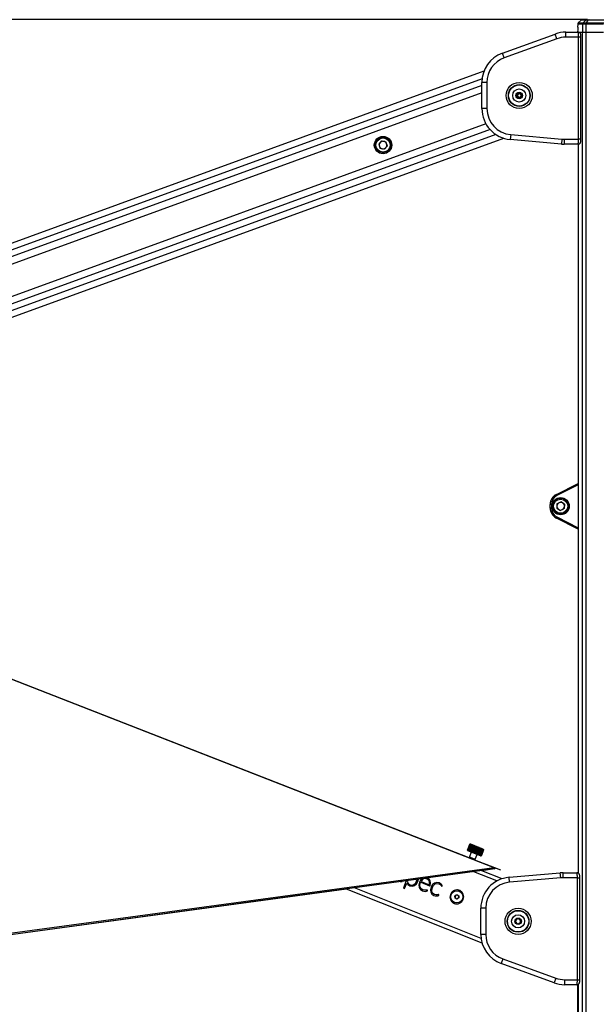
# Model space of a CAD drawing. Header units: millimetres. Extents: x 20 to 26560, y 16 to 18133.
# Tile 29 of 106: x 8071 to 8998, y 5953 to 7535. Entities that reach past the tile are written whole.
import ezdxf

# ---------------------------------------------------------------- set-up
doc = ezdxf.new("R2010")
doc.units = ezdxf.units.MM
doc.header["$LTSCALE"] = 2
doc.layers.add('COMPONENT_GEOMETRY', color=7, linetype='Continuous')
doc.styles.add('SLDTEXTSTYLE0', font='TXT', dxfattribs={"width": 0.75})
doc.dimstyles.new('SLDDIMSTYLE1', dxfattribs={"dimtxt": 150, "dimasz": 6.604, "dimexe": 0, "dimexo": 0.0625, "dimgap": 37.5, "dimtad": 0, "dimtih": 1, "dimtoh": 1, "dimdec": 0, "dimrnd": 1e-09, "dimzin": 12, "dimdsep": 46, "dimtxsty": 'SLDTEXTSTYLE0', "dimsah": 1, "dimcen": 0.09, "dimadec": 0, "dimazin": 3, "dimtfac": 1, "dimtdec": 0, "dimtofl": 0, "dimtmove": 0, "dimatfit": 3, "dimfxl": 1, "dimfrac": 2, "dimtolj": 1, "dimtzin": 12, "dimarcsym": 0})

# ---------------------------------------------------------------- blocks, each defined once
blk = doc.blocks.new('_D_3')
at = {"layer": 'COMPONENT_GEOMETRY', "color": 7}
for p, q in [((8984.1, 7535.5), (6795.6, 7535.5)), ((6802, 7535.5), (6802, 4861.5)), ((6501.9, 4831), (6456.1, 4831)), ((6456.1, 4831), (6456.1, 4592.9)), ((7102.1, 4831), (7147.8, 4831)), ((7147.8, 4831), (7147.8, 4592.9)), ((6456.1, 4592.9), (6501.9, 4592.9)), ((7147.8, 4592.9), (7102.1, 4592.9)), ((6802, 1694.5), (6802, 4368.4)), ((8900.9, 1694.5), (6795.6, 1694.5))]:
    blk.add_line(p, q, dxfattribs=at)
for points in [[(6802, 7535.5), (6800.9, 7528.8), (6803, 7528.8)], [(6802, 1694.5), (6803, 1701.1), (6800.9, 1701.1)]]:
    blk.add_solid(points, dxfattribs=at)
at = {"layer": 'COMPONENT_GEOMETRY', "color": 7, "char_height": 150, "attachment_point": 1, "style": 'SLDTEXTSTYLE0'}
for s, insert in [('9\'6.98"', (6501.9, 4786.2)), ('2921mm', (6392.8, 4561.8))]:
    blk.add_mtext(s, dxfattribs=dict(at, insert=insert))

msp = doc.modelspace()

# ---------------------------------------------------------------- linework, layer by layer
at = {"color": 7, "linetype": 'Continuous', "lineweight": 25}
for p, q in [((8973.45, 7534.61), (8969, 7530.32)), ((8975.53, 7535.45), (8983.23, 7535.45)), ((8976.82, 7530.32), (8981.18, 7534.61)), ((8985.12, 7534.61), (8981.18, 7534.61)), ((8981.98, 7530.32), (8985.12, 7534.61)), ((8983.23, 7535.45), (8986.59, 7535.45)), ((9013.37, 7534.61), (8985.12, 7534.61)), ((8986.59, 7535.45), (9014.84, 7535.45)), ((8968.04, 7519.52), (8967.97, 7515.45)), ((8968.08, 7528.21), (8968, 7523.45)), ((8968, 7523.45), (8968.03, 7523.45)), ((8975.93, 7528.21), (8975.71, 7515.45)), ((8981.33, 7528.21), (8975.93, 7528.21)), ((8976.82, 7530.32), (8981.98, 7530.32)), ((8981.33, 7528.21), (8981.17, 7515.45)), ((9009.58, 7528.21), (8981.33, 7528.21)), ((8981.98, 7530.32), (9010.23, 7530.32)), ((8846.98, 7481.57), (8931.79, 7512.44)), ((8934.53, 7504.92), (8849.71, 7474.05)), ((8934.53, 7504.92), (8931.79, 7512.44)), ((8948.89, 7507.45), (8948.89, 7515.45)), ((8948.89, 7515.45), (8968.71, 7515.45)), ((8969.34, 7507.45), (8948.89, 7507.45)), ((8968.71, 7515.45), (8975.71, 7515.45)), ((8968.91, 7515.45), (8975.71, 7515.45)), ((8969.34, 7343.45), (8969.34, 7507.45)), ((8973.34, 7343.45), (8973.34, 7507.45)), ((8975.71, 7515.45), (8981.17, 7515.45)), ((8981.17, 7515.45), (9009.42, 7515.45)), ((8849.71, 7474.05), (8846.98, 7481.57)), ((8817.43, 7452.59), (7121.36, 6835.16)), ((8814.08, 7392.64), (8814.08, 7434.58)), ((8822.08, 7434.58), (8814.08, 7434.58)), ((8822.08, 7434.58), (8822.08, 7392.64)), ((8870.08, 7415.92), (8874.08, 7418.23)), ((8870.08, 7411.3), (8870.08, 7415.92)), ((8874.08, 7408.99), (8870.08, 7411.3)), ((8871.08, 7415.34), (8874.08, 7417.08)), ((8871.08, 7411.88), (8871.08, 7415.34)), ((8874.08, 7410.15), (8871.08, 7411.88)), ((8874.08, 7418.23), (8878.08, 7415.92)), ((8874.08, 7417.08), (8877.08, 7415.34)), ((8877.08, 7411.88), (8874.08, 7410.15)), ((8878.08, 7411.3), (8874.08, 7408.99)), ((8877.08, 7415.34), (8877.08, 7411.88)), ((8878.08, 7415.92), (8878.08, 7411.3)), ((8822.08, 7392.64), (8814.08, 7392.64)), ((7368.56, 6805.96), (8849.12, 7344.93)), ((8860.42, 7350.8), (8859.72, 7342.83)), ((8860.42, 7350.8), (8942.6, 7343.61)), ((8942.6, 7343.61), (8941.9, 7335.64)), ((8946.26, 7343.45), (8969.34, 7343.45)), ((8946.26, 7343.45), (8946.26, 7335.45)), ((8652.73, 7340.52), (8648.2, 7335.13)), ((8648.2, 7335.13), (8650.61, 7328.52)), ((8657.54, 7327.3), (8650.61, 7328.52)), ((8652.73, 7340.52), (8659.66, 7339.3)), ((8662.06, 7332.69), (8657.54, 7327.3)), ((8662.06, 7332.69), (8659.66, 7339.3)), ((8941.9, 7335.64), (8859.72, 7342.83)), ((8968.71, 7335.45), (8946.26, 7335.45)), ((8968.9, 7335.45), (8968.71, 7335.45)), ((8968.9, 7335.48), (8968.9, 6163.86)), ((8933.75, 6772.44), (8968.9, 6790.17)), ((8934.79, 6757.34), (8941.09, 6760.48)), ((8946.96, 6756.59), (8941.09, 6760.48)), ((8833.64, 6172.22), (7349.43, 6751.98)), ((8925.81, 6756.37), (8923.86, 6756.37)), ((8923.86, 6750.53), (8923.86, 6756.37)), ((8925.81, 6750.53), (8923.86, 6750.53)), ((8925.81, 6756.37), (8925.81, 6750.53)), ((8934.79, 6757.34), (8934.36, 6750.31)), ((8934.36, 6750.31), (8940.23, 6746.43)), ((8946.53, 6749.57), (8940.23, 6746.43)), ((8946.96, 6756.59), (8946.53, 6749.57)), ((8968.9, 6716.73), (8933.75, 6734.46)), ((8794.61, 6210.08), (8790.91, 6200.79)), ((8790.92, 6200.79), (8794.63, 6210.08)), ((8794.88, 6209.98), (8791.17, 6200.69)), ((8791.26, 6200.65), (8794.96, 6209.94)), ((8795.56, 6209.71), (8791.85, 6200.42)), ((8792.01, 6200.36), (8795.71, 6209.64)), ((8796.63, 6209.28), (8792.93, 6199.99)), ((8793.14, 6199.9), (8796.85, 6209.19)), ((8798.06, 6208.71), (8794.35, 6199.42)), ((8794.61, 6210.08), (8794.98, 6210.24)), ((8794.63, 6210.08), (8794.61, 6210.08)), ((8794.62, 6199.31), (8798.33, 6208.6)), ((8794.96, 6209.94), (8794.88, 6209.98)), ((8795.91, 6210.64), (8794.98, 6210.24)), ((8795.71, 6209.64), (8795.56, 6209.71)), ((8795.91, 6210.64), (8816.35, 6202.49)), ((8799.78, 6208.02), (8796.07, 6198.74)), ((8796.39, 6198.61), (8800.09, 6207.9)), ((8796.85, 6209.19), (8796.63, 6209.28)), ((8801.73, 6207.25), (8798.02, 6197.96)), ((8798.06, 6208.71), (8798.12, 6208.86)), ((8798.33, 6208.6), (8798.06, 6208.71)), ((8798.37, 6197.82), (8802.07, 6207.11)), ((8800.09, 6207.9), (8799.78, 6208.02)), ((8803.83, 6206.41), (8800.13, 6197.12)), ((8800.49, 6196.97), (8804.2, 6206.26)), ((8802.07, 6207.11), (8801.73, 6207.25)), ((8806.01, 6205.54), (8802.31, 6196.25)), ((8802.67, 6196.1), (8806.38, 6205.39)), ((8804.2, 6206.26), (8803.83, 6206.41)), ((8808.18, 6204.67), (8804.47, 6195.39)), ((8804.83, 6195.24), (8808.54, 6204.53)), ((8806.38, 6205.39), (8806.01, 6205.54)), ((8810.25, 6203.85), (8806.55, 6194.56)), ((8806.89, 6194.42), (8810.59, 6203.71)), ((8808.54, 6204.53), (8808.18, 6204.67)), ((8810.59, 6203.71), (8810.25, 6203.85)), ((8790.91, 6200.79), (8790.92, 6200.79)), ((8791.06, 6200.44), (8791.47, 6199.5)), ((8791.17, 6200.69), (8791.26, 6200.65)), ((8805.03, 6194.09), (8791.47, 6199.5)), ((8791.85, 6200.42), (8792.01, 6200.36)), ((8792.93, 6199.99), (8793.14, 6199.9)), ((8794.08, 6189.84), (8793.46, 6188.3)), ((8797.04, 6197.27), (8794.08, 6189.84)), ((8794.35, 6199.42), (8794.62, 6199.31)), ((8796.07, 6198.74), (8796.39, 6198.61)), ((8798.02, 6197.96), (8798.37, 6197.82)), ((8800.13, 6197.12), (8800.49, 6196.97)), ((8802.31, 6196.25), (8802.67, 6196.1)), ((8803.36, 6186.14), (8806.33, 6193.57)), ((8804.47, 6195.39), (8804.83, 6195.24)), ((8811.9, 6191.35), (8805.03, 6194.09)), ((8806.55, 6194.56), (8806.89, 6194.42)), ((8812.16, 6203.09), (8808.45, 6193.8)), ((8808.45, 6193.8), (8808.75, 6193.68)), ((8808.75, 6193.68), (8812.46, 6202.97)), ((8813.82, 6202.43), (8810.11, 6193.14)), ((8810.11, 6193.14), (8810.36, 6193.04)), ((8810.36, 6193.04), (8814.07, 6202.33)), ((8815.16, 6201.89), (8811.46, 6192.6)), ((8811.46, 6192.6), (8811.65, 6192.52)), ((8811.65, 6192.52), (8815.36, 6201.81)), ((8811.9, 6191.35), (8812.84, 6191.75)), ((8812.46, 6202.97), (8812.16, 6203.09)), ((8816.15, 6201.5), (8812.45, 6192.21)), ((8812.45, 6192.21), (8812.57, 6192.16)), ((8812.57, 6192.16), (8816.28, 6201.45)), ((8816.74, 6201.26), (8813.03, 6191.97)), ((8813.03, 6191.97), (8813.09, 6191.95)), ((8813.09, 6191.95), (8816.79, 6201.24)), ((8816.9, 6201.2), (8813.2, 6191.91)), ((8814.07, 6202.33), (8813.82, 6202.43)), ((8815.36, 6201.81), (8815.16, 6201.89)), ((8816.28, 6201.45), (8816.15, 6201.5)), ((8816.75, 6201.56), (8816.35, 6202.49)), ((8816.79, 6201.24), (8816.74, 6201.26)), ((8833.64, 6172.22), (8047.56, 6065.39)), ((8802.78, 6184.66), (8803.36, 6186.14)), ((8834.97, 6172.09), (8802.78, 6184.66)), ((8834.39, 6172.23), (8833.64, 6172.22)), ((8835.49, 6171.8), (8834.39, 6172.23)), ((8844.43, 6168.39), (8834.97, 6172.09)), ((8834.97, 6172.09), (8835.49, 6171.8)), ((8834.33, 6170.46), (8813.9, 6167.68)), ((8846.5, 6154.69), (8813.9, 6167.68)), ((8833.87, 6171.02), (8835.05, 6170.56)), ((8835.05, 6170.56), (8834.33, 6170.46)), ((8835.49, 6171.8), (8835.05, 6170.56)), ((8857.92, 6157.05), (8940.1, 6164.24)), ((8858.62, 6149.08), (8857.92, 6157.05)), ((8940.8, 6156.27), (8858.62, 6149.08)), ((8940.8, 6156.27), (8940.1, 6164.24)), ((8944.46, 6156.43), (8944.46, 6164.43)), ((8944.46, 6164.43), (8966.91, 6164.43)), ((8967.54, 6156.43), (8944.46, 6156.43)), ((8966.91, 6164.43), (8968.26, 6164.43)), ((8967.54, 5992.43), (8967.54, 6156.43)), ((8971.54, 5992.43), (8971.54, 6156.43)), ((8683.14, 6149.94), (8685.82, 6150.36)), ((8692.31, 6151.15), (8687.8, 6139.84)), ((8689.69, 6139.08), (8692.75, 6146.75)), ((8692.75, 6146.75), (8693.46, 6147.27)), ((8693.46, 6147.27), (8694.23, 6146.87)), ((8694.64, 6151.47), (8694.18, 6150.33)), ((8694.18, 6150.33), (8694.8, 6148.42)), ((8694.23, 6146.87), (8695.19, 6145.5)), ((8694.8, 6148.42), (8695.74, 6146.94)), ((8695.19, 6145.5), (8698.35, 6143.39)), ((8695.74, 6146.94), (8697, 6145.83)), ((8697, 6145.83), (8698.59, 6145.02)), ((8698.35, 6143.39), (8702.34, 6142.72)), ((8698.59, 6145.02), (8701.88, 6144.44)), ((8701.88, 6144.44), (8704.78, 6145.35)), ((8702.34, 6142.72), (8705.89, 6143.81)), ((8704.78, 6145.35), (8707.21, 6147.59)), ((8705.89, 6143.81), (8708.84, 6146.39)), ((8707.21, 6147.59), (8709.07, 6150.96)), ((8708.84, 6146.39), (8711, 6150.19)), ((8709.07, 6150.96), (8709.79, 6153.53)), ((8711, 6150.19), (8711.99, 6153.83)), ((8713.68, 6149.44), (8712.55, 6144.73)), ((8712.55, 6144.73), (8713.07, 6140.71)), ((8713.07, 6140.71), (8715.1, 6137.53)), ((8715.84, 6153.1), (8713.68, 6149.44)), ((8714.5, 6144.6), (8715.54, 6148.7)), ((8714.84, 6141.2), (8714.5, 6144.6)), ((8716.45, 6138.58), (8714.84, 6141.2)), ((8715.54, 6148.7), (8715.69, 6149.08)), ((8715.69, 6149.08), (8730, 6143.37)), ((8717.71, 6154.61), (8715.84, 6153.1)), ((8718.09, 6152.75), (8716.27, 6150.24)), ((8716.27, 6150.24), (8729.3, 6145.05)), ((8720.36, 6154.32), (8718.09, 6152.75)), ((8722.99, 6154.85), (8720.36, 6154.32)), ((8725.9, 6154.24), (8722.99, 6154.85)), ((8728.18, 6152.79), (8725.9, 6154.24)), ((8729.3, 6153.85), (8726.44, 6155.65)), ((8729.57, 6150.69), (8728.18, 6152.79)), ((8731.1, 6151.19), (8729.3, 6153.85)), ((8729.3, 6145.05), (8729.98, 6148.06)), ((8729.98, 6148.06), (8729.57, 6150.69)), ((8730, 6143.37), (8730.46, 6143.37)), ((8730.46, 6143.37), (8730.81, 6143.92)), ((8730.81, 6143.92), (8731.68, 6147.84)), ((8731.68, 6147.84), (8731.1, 6151.19)), ((8732.56, 6141.46), (8731.48, 6136.94)), ((8734.79, 6145.33), (8732.56, 6141.46)), ((8733.51, 6136.82), (8734.5, 6140.69)), ((8734.5, 6140.69), (8736.4, 6144.1)), ((8737.81, 6147.84), (8734.79, 6145.33)), ((8736.4, 6144.1), (8738.86, 6146.28)), ((8741.43, 6148.81), (8737.81, 6147.84)), ((8738.86, 6146.28), (8741.77, 6147.12)), ((8745.51, 6148.04), (8741.43, 6148.81)), ((8741.77, 6147.12), (8745.02, 6146.52)), ((8745.02, 6146.52), (8747, 6145.42)), ((8748.67, 6146.08), (8745.51, 6148.04)), ((8747, 6145.42), (8748.2, 6144.27)), ((8748.2, 6144.27), (8748.88, 6143.32)), ((8750.6, 6143.38), (8748.67, 6146.08)), ((8748.88, 6143.32), (8749.31, 6142.84)), ((8749.31, 6142.84), (8749.58, 6142.81)), ((8749.58, 6142.81), (8749.84, 6142.91)), ((8749.84, 6142.91), (8750.6, 6143.38)), ((8596.43, 6138.13), (8048.9, 6063.71)), ((8814.29, 6051.26), (8596.43, 6138.13)), ((8687.8, 6139.84), (8689.69, 6139.08)), ((8715.1, 6137.53), (8718.49, 6135.36)), ((8719.23, 6136.81), (8716.45, 6138.58)), ((8718.49, 6135.36), (8720.78, 6134.7)), ((8721.93, 6136.11), (8719.23, 6136.81)), ((8720.78, 6134.7), (8723.07, 6134.47)), ((8724.05, 6136.11), (8721.93, 6136.11)), ((8723.07, 6134.47), (8725.16, 6134.65)), ((8725.52, 6136.38), (8724.05, 6136.11)), ((8725.16, 6134.65), (8726.86, 6135.26)), ((8726.28, 6136.45), (8725.52, 6136.38)), ((8726.6, 6136.09), (8726.28, 6136.45)), ((8726.86, 6135.26), (8726.6, 6136.09)), ((8731.48, 6136.94), (8731.95, 6133.08)), ((8731.95, 6133.08), (8733.83, 6130.04)), ((8733.81, 6133.57), (8733.51, 6136.82)), ((8735.3, 6131.04), (8733.81, 6133.57)), ((8733.83, 6130.04), (8736.99, 6127.99)), ((8737.88, 6129.35), (8735.3, 6131.04)), ((8736.99, 6127.99), (8739.2, 6127.35)), ((8740.39, 6128.74), (8737.88, 6129.35)), ((8739.2, 6127.35), (8741.32, 6127.18)), ((8742.27, 6128.84), (8740.39, 6128.74)), ((8741.32, 6127.18), (8743.23, 6127.44)), ((8743.54, 6129.18), (8742.27, 6128.84)), ((8743.23, 6127.44), (8744.82, 6128.09)), ((8744.26, 6129.28), (8743.54, 6129.18)), ((8744.58, 6128.92), (8744.26, 6129.28)), ((8744.82, 6128.09), (8744.58, 6128.92)), ((8770.74, 6127.13), (8773.66, 6128.99)), ((8770.9, 6123.67), (8770.74, 6127.13)), ((8773.66, 6128.99), (8776.74, 6127.4)), ((8776.74, 6127.4), (8776.89, 6123.94)), ((8773.97, 6122.07), (8770.9, 6123.67)), ((8776.89, 6123.94), (8773.97, 6122.07)), ((8820.28, 6107.24), (8812.28, 6107.24)), ((8812.28, 6065.3), (8812.28, 6107.24)), ((8820.28, 6107.24), (8820.28, 6065.3)), ((8867.95, 6084.66), (8868.71, 6089.21)), ((8871.52, 6081.72), (8867.95, 6084.66)), ((8867.96, 6084.65), (8868.33, 6086.92)), ((8868.71, 6089.21), (8873.04, 6090.83)), ((8868.71, 6089.2), (8870.87, 6090.02)), ((8871.53, 6081.72), (8869.74, 6083.18)), ((8875.84, 6083.34), (8871.52, 6081.72)), ((8873.03, 6090.82), (8874.81, 6089.37)), ((8873.04, 6090.83), (8876.6, 6087.89)), ((8875.84, 6083.35), (8873.69, 6082.53)), ((8876.6, 6087.89), (8875.84, 6083.34)), ((8876.59, 6087.9), (8876.22, 6085.62)), ((8820.28, 6065.3), (8812.28, 6065.3)), ((8847.91, 6025.84), (8845.18, 6018.32)), ((8929.99, 5987.45), (8845.18, 6018.32)), ((8847.91, 6025.84), (8932.73, 5994.97)), ((8932.73, 5994.97), (8929.99, 5987.45)), ((8947.09, 5992.43), (8967.54, 5992.43)), ((8947.09, 5992.43), (8947.09, 5984.43)), ((8966.91, 5984.43), (8947.09, 5984.43)), ((8966.91, 5984.43), (8968.26, 5984.43)), ((8968.26, 5372.27), (8968.26, 5984.43)), ((8968.9, 5984.99), (8968.9, 1767.45))]:
    msp.add_line(p, q, dxfattribs=at)
at = {"color": 8, "linetype": 'Continuous', "lineweight": 25}
for p, q in [((8981.18, 7534.61), (8973.45, 7534.61)), ((8975.93, 7528.21), (8968.08, 7528.21)), ((8969, 7530.32), (8976.82, 7530.32)), ((8973.34, 7507.45), (8969.34, 7507.45)), ((8975.71, 1767.45), (8975.71, 7515.45)), ((8981.17, 7515.45), (8981.17, 1767.45)), ((8814.44, 7440.61), (7135.08, 6829.27)), ((8814.08, 7429.63), (7429.56, 6925.62)), ((8814.08, 7417.75), (7451.5, 6921.73)), ((8820.5, 7368.13), (7451.16, 6869.65)), ((8827.33, 7358.74), (7247.91, 6783.78)), ((8836.22, 7351.12), (7353.75, 6811.46)), ((8973.34, 7343.45), (8969.34, 7343.45)), ((8968.91, 7335.48), (8968.91, 6163.85)), ((8968.9, 6787.96), (8934.6, 6770.66)), ((8934.6, 6736.25), (8968.9, 6718.95)), ((8794.08, 6189.84), (8800.24, 6187.38)), ((8800.24, 6187.38), (8803.36, 6186.14)), ((8838.31, 6151.13), (8801.14, 6165.95)), ((8967.54, 6156.43), (8971.54, 6156.43)), ((8812.71, 6058.71), (8609.2, 6139.86)), ((8967.54, 5992.43), (8971.54, 5992.43)), ((8968.91, 5984.99), (8968.91, 1767.45))]:
    msp.add_line(p, q, dxfattribs=at)
at = {"color": 7, "linetype": 'Continuous', "lineweight": 25, "flags": 128}
for points in [[(8793.46, 6188.3), (8104.22, 6457.53), (7349.43, 6752.37)], [(8833.87, 6171.02), (8834.07, 6171.49), (8834.39, 6172.23)], [(8834.33, 6170.46), (8439.75, 6116.83), (8048.9, 6063.71)], [(8834.33, 6170.46), (8834.1, 6170.74), (8833.87, 6171.02)]]:
    msp.add_lwpolyline(points, dxfattribs=at)
at = {"color": 7, "linetype": 'Continuous', "lineweight": 25}
for centre, radius in [((8874.08, 7413.61), 21), ((8874.08, 7413.61), 17.5), ((8874.08, 7413.61), 17.1), ((8874.08, 7413.61), 10.5), ((8874.08, 7413.61), 5.25), ((8655.13, 7333.91), 14), ((8655.13, 7333.91), 13), ((8655.13, 7333.91), 11.4), ((8940.66, 6753.45), 13.8), ((8940.66, 6753.45), 13), ((8940.66, 6753.45), 11.4), ((8773.82, 6125.53), 9.75), ((8872.28, 6086.27), 21), ((8872.28, 6086.27), 17.5), ((8872.28, 6086.27), 17.1), ((8872.28, 6086.27), 10.5), ((8872.28, 6086.27), 5.25)]:
    msp.add_circle(centre, radius, dxfattribs=at)
for centre, radius, start, end in [((8975.53, 7532.45), 3, 90, 134), ((8983.23, 7532.54), 2.91, 90.09493, 134.69918), ((8986.68, 7533.59), 1.86, 92.6482, 146.83731), ((8971.08, 7528.16), 3, 134, 179), ((8978.95, 7528.16), 3.03, 134.70505, 179.11948), ((8985, 7528.23), 3.67, 145.46671, 180.35228), ((8948.89, 7465.45), 50, 90, 110), ((8948.89, 7465.45), 42, 90, 110), ((8864.08, 7434.58), 50, 110, 180), ((8864.08, 7434.58), 42, 110, 180), ((8874.08, 7413.61), 3, 120, 180), ((8874.08, 7413.61), 3, 180, 240), ((8874.08, 7413.61), 3, 60, 120), ((8874.08, 7413.61), 3, 240, 300), ((8874.08, 7413.61), 3, 0, 60), ((8874.08, 7413.61), 3, 300, 0), ((8864.08, 7392.64), 50, 180, 265), ((8864.08, 7392.64), 42, 180, 265), ((8946.26, 7385.45), 42, 265, 270), ((8655.13, 7333.91), 6.1, 140.00304, 200.00304), ((8655.13, 7333.91), 6.1, 200.00304, 260.00304), ((8655.13, 7333.91), 6.09, 80.00304, 140.00304), ((8655.13, 7333.91), 6.1, 260.00304, 320.00304), ((8655.13, 7333.91), 6.09, 20.00304, 80.00304), ((8655.13, 7333.91), 6.1, 320.00304, 20.00304), ((8946.26, 7385.45), 50, 265, 270), ((8941.86, 6756.37), 18, 116.76925, 180), ((8941.81, 6756.37), 16, 116.76925, 180), ((8953.21, 6780.59), 21.09, 202.7286, 208.10027), ((8940.66, 6753.45), 6.1, 116.50176, 176.50176), ((8940.66, 6753.45), 6.1, 56.50176, 116.50176), ((8940.66, 6753.45), 6.1, 356.50176, 56.50176), ((8941.86, 6750.53), 18, 180, 243.23075), ((8941.81, 6750.53), 16, 180, 243.23075), ((8940.66, 6753.45), 6.1, 176.50176, 236.50176), ((8940.66, 6753.45), 6.1, 236.50176, 296.50176), ((8940.66, 6753.45), 6.09, 296.50176, 356.50176), ((8953.21, 6726.31), 21.09, 151.89973, 157.2714), ((8862.28, 6107.24), 50, 95, 180), ((8944.46, 6114.43), 50, 90, 95), ((8944.46, 6114.43), 42, 90, 95), ((8862.28, 6107.24), 42, 95, 180), ((8773.82, 6125.53), 3, 122.57061, 182.57061), ((8773.82, 6125.53), 3, 182.57061, 242.57061), ((8773.82, 6125.53), 3, 62.57061, 122.57061), ((8773.82, 6125.53), 3, 2.57061, 62.57061), ((8773.82, 6125.53), 3, 302.57061, 2.57061), ((8773.82, 6125.53), 3, 242.57061, 302.57061), ((8872.28, 6086.27), 4, 170.50935, 230.50935), ((8872.28, 6086.27), 4, 110.50935, 170.50935), ((8872.28, 6086.27), 4, 230.50935, 290.50935), ((8872.28, 6086.27), 4, 50.50935, 110.50935), ((8872.28, 6086.27), 4, 290.50935, 350.50935), ((8872.28, 6086.27), 4, 350.50935, 50.50935), ((8862.28, 6065.3), 50, 180, 250), ((8862.28, 6065.3), 42, 180, 250), ((8947.09, 6034.43), 50, 250, 270), ((8947.09, 6034.43), 42, 250, 270)]:
    msp.add_arc(centre, radius, start, end, dxfattribs=at)
for points, knots in [([(8968.03, 7523.45), (8968.04, 7523.41), (8968.05, 7523.32), (8968.06, 7522.63), (8968.06, 7521.61), (8968.05, 7520.51), (8968.04, 7519.79), (8968.04, 7519.52)], [0, 0, 0, 0, 0.217103, 0.4342071, 0.6512847, 0.8683252, 1, 1, 1, 1]), ([(8969.34, 7507.45), (8969.34, 7508.34), (8969.32, 7510.12), (8969.21, 7512.5), (8969.05, 7514.31), (8968.87, 7515.3), (8968.76, 7515.41), (8968.71, 7515.45)], [0, 0, 0, 0, 0.2122436, 0.4240221, 0.6364538, 0.8509534, 1, 1, 1, 1]), ([(8973.34, 7507.45), (8973.34, 7507.47), (8973.35, 7508.1), (8973.3, 7509.37), (8973.1, 7511.13), (8972.8, 7512.47), (8972.08, 7513.81), (8971.12, 7514.75), (8969.95, 7515.37), (8969.09, 7515.39), (8968.71, 7515.4)], [0, 0, 0, 0, 0.0050463, 0.1662554, 0.3338716, 0.5366517, 0.6556729, 0.7720219, 0.8990224, 1, 1, 1, 1]), ([(8968.71, 7335.45), (8968.78, 7335.54), (8968.92, 7335.72), (8969.11, 7337.13), (8969.26, 7339.2), (8969.33, 7341.44), (8969.34, 7342.89), (8969.34, 7343.45)], [0, 0, 0, 0, 0.2171018, 0.4345767, 0.6516265, 0.8667474, 1, 1, 1, 1]), ([(8968.79, 7335.49), (8968.86, 7335.48), (8969.43, 7335.4), (8970.38, 7335.75), (8971.42, 7336.4), (8972.13, 7337.2), (8972.61, 7338.07), (8972.93, 7339.01), (8973.15, 7340.16), (8973.31, 7341.69), (8973.33, 7342.88), (8973.34, 7343.45)], [0, 0, 0, 0, 0.020938, 0.1520927, 0.2585486, 0.3539794, 0.4457733, 0.548323, 0.6854561, 0.8484265, 1, 1, 1, 1]), ([(8794.88, 6209.98), (8795, 6210.05), (8795.2, 6210.16), (8795.36, 6210.28), (8795.41, 6210.33), (8795.35, 6210.34), (8795.19, 6210.3), (8794.94, 6210.21), (8794.73, 6210.12), (8794.63, 6210.08)], [0, 0, 0, 0, 0.20403198, 0.34543812, 0.46343791, 0.58178308, 0.69377629, 0.85619184, 1, 1, 1, 1]), ([(8795.56, 6209.71), (8795.66, 6209.78), (8795.82, 6209.91), (8795.92, 6210.05), (8795.91, 6210.13), (8795.8, 6210.16), (8795.59, 6210.14), (8795.3, 6210.06), (8795.07, 6209.98), (8794.96, 6209.94)], [0, 0, 0, 0, 0.204032, 0.3454381, 0.4634379, 0.5817831, 0.6937763, 0.8561918, 1, 1, 1, 1]), ([(8796.63, 6209.28), (8796.71, 6209.36), (8796.84, 6209.51), (8796.87, 6209.68), (8796.8, 6209.78), (8796.64, 6209.82), (8796.39, 6209.82), (8796.07, 6209.76), (8795.83, 6209.68), (8795.71, 6209.64)], [0, 0, 0, 0, 0.204032, 0.3454381, 0.4634379, 0.5817831, 0.6937763, 0.8561918, 1, 1, 1, 1]), ([(8798.17, 6208.99), (8798.17, 6209.05), (8798.17, 6209.16), (8798.04, 6209.28), (8797.84, 6209.35), (8797.55, 6209.35), (8797.21, 6209.3), (8796.96, 6209.23), (8796.85, 6209.19)], [0, 0, 0, 0, 0.177653, 0.3258999, 0.4745808, 0.6152814, 0.8193292, 1, 1, 1, 1]), ([(8799.78, 6208.02), (8799.8, 6208.13), (8799.85, 6208.31), (8799.76, 6208.52), (8799.59, 6208.67), (8799.35, 6208.74), (8799.04, 6208.76), (8798.68, 6208.71), (8798.44, 6208.64), (8798.33, 6208.6)], [0, 0, 0, 0, 0.204032, 0.3454381, 0.4634379, 0.5817831, 0.6937763, 0.8561918, 1, 1, 1, 1]), ([(8801.73, 6207.25), (8801.73, 6207.36), (8801.73, 6207.55), (8801.59, 6207.8), (8801.38, 6207.95), (8801.12, 6208.04), (8800.79, 6208.06), (8800.43, 6208.02), (8800.2, 6207.94), (8800.09, 6207.9)], [0, 0, 0, 0, 0.204032, 0.3454381, 0.4634379, 0.5817831, 0.6937763, 0.8561918, 1, 1, 1, 1]), ([(8803.83, 6206.41), (8803.81, 6206.53), (8803.77, 6206.74), (8803.58, 6207), (8803.34, 6207.17), (8803.07, 6207.26), (8802.73, 6207.29), (8802.39, 6207.24), (8802.17, 6207.15), (8802.07, 6207.11)], [0, 0, 0, 0, 0.204032, 0.3454381, 0.4634379, 0.5817831, 0.6937763, 0.8561918, 1, 1, 1, 1]), ([(8806.01, 6205.54), (8805.97, 6205.67), (8805.9, 6205.89), (8805.67, 6206.17), (8805.41, 6206.34), (8805.13, 6206.44), (8804.8, 6206.46), (8804.48, 6206.4), (8804.29, 6206.31), (8804.2, 6206.26)], [0, 0, 0, 0, 0.204032, 0.3454381, 0.4634379, 0.5817831, 0.6937763, 0.8561918, 1, 1, 1, 1]), ([(8808.18, 6204.67), (8808.12, 6204.81), (8808.02, 6205.05), (8807.76, 6205.33), (8807.5, 6205.51), (8807.22, 6205.61), (8806.91, 6205.62), (8806.62, 6205.55), (8806.46, 6205.44), (8806.38, 6205.39)], [0, 0, 0, 0, 0.204032, 0.3454381, 0.4634379, 0.5817831, 0.6937763, 0.8561918, 1, 1, 1, 1]), ([(8810.25, 6203.85), (8810.18, 6203.99), (8810.06, 6204.23), (8809.79, 6204.52), (8809.53, 6204.7), (8809.26, 6204.79), (8808.98, 6204.8), (8808.73, 6204.71), (8808.6, 6204.59), (8808.54, 6204.53)], [0, 0, 0, 0, 0.20403198, 0.34543812, 0.46343791, 0.58178308, 0.69377629, 0.85619184, 1, 1, 1, 1]), ([(8812.16, 6203.09), (8812.08, 6203.23), (8811.94, 6203.48), (8811.67, 6203.78), (8811.42, 6203.95), (8811.18, 6204.03), (8810.94, 6204.02), (8810.73, 6203.91), (8810.64, 6203.78), (8810.59, 6203.71)], [0, 0, 0, 0, 0.204032, 0.3454381, 0.4634379, 0.5817831, 0.6937763, 0.8561918, 1, 1, 1, 1]), ([(8791.06, 6200.44), (8791.05, 6200.46), (8791.01, 6200.56), (8790.95, 6200.69), (8790.91, 6200.79)], [0, 0, 0, 0, 0.23451287, 1, 1, 1, 1]), ([(8790.92, 6200.79), (8790.99, 6200.65), (8791.1, 6200.41), (8791.22, 6200.18), (8791.29, 6200.08), (8791.32, 6200.08), (8791.31, 6200.19), (8791.26, 6200.4), (8791.2, 6200.6), (8791.17, 6200.69)], [0, 0, 0, 0, 0.204032, 0.3454381, 0.4634379, 0.5817831, 0.6937763, 0.8561918, 1, 1, 1, 1]), ([(8791.26, 6200.65), (8791.34, 6200.51), (8791.46, 6200.26), (8791.64, 6200.01), (8791.76, 6199.89), (8791.84, 6199.87), (8791.89, 6199.96), (8791.9, 6200.14), (8791.87, 6200.33), (8791.85, 6200.42)], [0, 0, 0, 0, 0.204032, 0.3454381, 0.4634379, 0.5817831, 0.6937763, 0.8561918, 1, 1, 1, 1]), ([(8792.01, 6200.36), (8792.09, 6200.21), (8792.24, 6199.96), (8792.45, 6199.69), (8792.62, 6199.55), (8792.75, 6199.51), (8792.86, 6199.57), (8792.93, 6199.74), (8792.93, 6199.91), (8792.93, 6199.99)], [0, 0, 0, 0, 0.20403198, 0.34543812, 0.46343791, 0.58178308, 0.69377629, 0.85619184, 1, 1, 1, 1]), ([(8793.14, 6199.9), (8793.23, 6199.75), (8793.38, 6199.5), (8793.62, 6199.22), (8793.83, 6199.06), (8794.01, 6199.01), (8794.18, 6199.05), (8794.3, 6199.19), (8794.33, 6199.35), (8794.35, 6199.42)], [0, 0, 0, 0, 0.204032, 0.3454381, 0.4634379, 0.5817831, 0.6937763, 0.8561918, 1, 1, 1, 1]), ([(8794.62, 6199.31), (8794.71, 6199.16), (8794.85, 6198.91), (8795.12, 6198.62), (8795.35, 6198.45), (8795.57, 6198.38), (8795.79, 6198.41), (8795.96, 6198.52), (8796.04, 6198.67), (8796.07, 6198.74)], [0, 0, 0, 0, 0.204032, 0.3454381, 0.4634379, 0.5817831, 0.6937763, 0.8561918, 1, 1, 1, 1]), ([(8796.39, 6198.61), (8796.47, 6198.46), (8796.6, 6198.22), (8796.87, 6197.93), (8797.13, 6197.75), (8797.38, 6197.67), (8797.63, 6197.67), (8797.86, 6197.77), (8797.97, 6197.9), (8798.02, 6197.96)], [0, 0, 0, 0, 0.204032, 0.3454381, 0.4634379, 0.5817831, 0.6937763, 0.8561918, 1, 1, 1, 1]), ([(8798.37, 6197.82), (8798.44, 6197.68), (8798.55, 6197.44), (8798.82, 6197.15), (8799.08, 6196.97), (8799.35, 6196.88), (8799.64, 6196.87), (8799.91, 6196.95), (8800.06, 6197.06), (8800.13, 6197.12)], [0, 0, 0, 0, 0.204032, 0.3454381, 0.4634379, 0.5817831, 0.6937763, 0.8561918, 1, 1, 1, 1]), ([(8800.49, 6196.97), (8800.54, 6196.84), (8800.63, 6196.61), (8800.88, 6196.33), (8801.14, 6196.15), (8801.43, 6196.05), (8801.74, 6196.03), (8802.05, 6196.1), (8802.22, 6196.2), (8802.31, 6196.25)], [0, 0, 0, 0, 0.204032, 0.3454381, 0.4634379, 0.5817831, 0.6937763, 0.8561918, 1, 1, 1, 1]), ([(8802.67, 6196.1), (8802.71, 6195.98), (8802.76, 6195.76), (8802.98, 6195.49), (8803.23, 6195.31), (8803.51, 6195.22), (8803.84, 6195.19), (8804.18, 6195.25), (8804.38, 6195.34), (8804.47, 6195.39)], [0, 0, 0, 0, 0.204032, 0.3454381, 0.4634379, 0.5817831, 0.6937763, 0.8561918, 1, 1, 1, 1]), ([(8804.83, 6195.24), (8804.85, 6195.12), (8804.86, 6194.92), (8805.04, 6194.67), (8805.27, 6194.5), (8805.54, 6194.41), (8805.87, 6194.38), (8806.22, 6194.43), (8806.45, 6194.52), (8806.55, 6194.56)], [0, 0, 0, 0, 0.204032, 0.3454381, 0.4634379, 0.5817831, 0.6937763, 0.8561918, 1, 1, 1, 1]), ([(8806.89, 6194.42), (8806.87, 6194.31), (8806.85, 6194.13), (8806.98, 6193.89), (8807.17, 6193.74), (8807.42, 6193.66), (8807.75, 6193.64), (8808.1, 6193.68), (8808.34, 6193.76), (8808.45, 6193.8)], [0, 0, 0, 0, 0.204032, 0.3454381, 0.4634379, 0.5817831, 0.6937763, 0.8561918, 1, 1, 1, 1]), ([(8808.75, 6193.68), (8808.72, 6193.58), (8808.65, 6193.41), (8808.72, 6193.2), (8808.87, 6193.07), (8809.09, 6192.99), (8809.4, 6192.98), (8809.75, 6193.03), (8810, 6193.1), (8810.11, 6193.14)], [0, 0, 0, 0, 0.204032, 0.3454381, 0.4634379, 0.5817831, 0.6937763, 0.8561918, 1, 1, 1, 1]), ([(8810.36, 6193.04), (8810.3, 6192.95), (8810.2, 6192.79), (8810.2, 6192.61), (8810.3, 6192.49), (8810.49, 6192.44), (8810.76, 6192.44), (8811.1, 6192.49), (8811.34, 6192.57), (8811.46, 6192.6)], [0, 0, 0, 0, 0.204032, 0.3454381, 0.4634379, 0.5817831, 0.6937763, 0.8561918, 1, 1, 1, 1]), ([(8811.65, 6192.52), (8811.57, 6192.44), (8811.42, 6192.31), (8811.36, 6192.15), (8811.41, 6192.05), (8811.55, 6192.02), (8811.78, 6192.03), (8812.09, 6192.09), (8812.33, 6192.17), (8812.45, 6192.21)], [0, 0, 0, 0, 0.204032, 0.3454381, 0.4634379, 0.5817831, 0.6937763, 0.8561918, 1, 1, 1, 1]), ([(8812.57, 6192.16), (8812.47, 6192.08), (8812.28, 6191.96), (8812.16, 6191.83), (8812.15, 6191.76), (8812.24, 6191.74), (8812.43, 6191.77), (8812.7, 6191.85), (8812.93, 6191.93), (8813.03, 6191.97)], [0, 0, 0, 0, 0.204032, 0.3454381, 0.4634379, 0.5817831, 0.6937763, 0.8561918, 1, 1, 1, 1]), ([(8813.82, 6202.43), (8813.73, 6202.58), (8813.58, 6202.83), (8813.32, 6203.11), (8813.1, 6203.28), (8812.89, 6203.34), (8812.7, 6203.32), (8812.54, 6203.19), (8812.48, 6203.04), (8812.46, 6202.97)], [0, 0, 0, 0, 0.204032, 0.3454381, 0.4634379, 0.5817831, 0.6937763, 0.8561918, 1, 1, 1, 1]), ([(8813.09, 6191.95), (8812.96, 6191.89), (8812.75, 6191.78), (8812.56, 6191.67), (8812.49, 6191.62), (8812.53, 6191.62), (8812.67, 6191.68), (8812.89, 6191.77), (8813.1, 6191.86), (8813.2, 6191.91)], [0, 0, 0, 0, 0.204032, 0.3454381, 0.4634379, 0.5817831, 0.6937763, 0.8561918, 1, 1, 1, 1]), ([(8815.16, 6201.89), (8815.08, 6202.04), (8814.93, 6202.29), (8814.7, 6202.57), (8814.5, 6202.72), (8814.34, 6202.77), (8814.2, 6202.72), (8814.1, 6202.57), (8814.08, 6202.4), (8814.07, 6202.33)], [0, 0, 0, 0, 0.204032, 0.3454381, 0.4634379, 0.5817831, 0.6937763, 0.8561918, 1, 1, 1, 1]), ([(8816.15, 6201.5), (8816.07, 6201.64), (8815.93, 6201.89), (8815.73, 6202.15), (8815.58, 6202.29), (8815.46, 6202.32), (8815.38, 6202.25), (8815.34, 6202.07), (8815.35, 6201.9), (8815.36, 6201.81)], [0, 0, 0, 0, 0.204032, 0.3454381, 0.4634379, 0.5817831, 0.6937763, 0.8561918, 1, 1, 1, 1]), ([(8816.74, 6201.26), (8816.66, 6201.41), (8816.54, 6201.65), (8816.39, 6201.89), (8816.29, 6202.01), (8816.22, 6202.02), (8816.2, 6201.92), (8816.21, 6201.73), (8816.26, 6201.53), (8816.28, 6201.45)], [0, 0, 0, 0, 0.20403198, 0.34543812, 0.46343791, 0.58178308, 0.69377629, 0.85619184, 1, 1, 1, 1]), ([(8816.9, 6201.2), (8816.84, 6201.33), (8816.74, 6201.57), (8816.65, 6201.79), (8816.6, 6201.88), (8816.59, 6201.87), (8816.62, 6201.75), (8816.69, 6201.54), (8816.76, 6201.33), (8816.79, 6201.24)], [0, 0, 0, 0, 0.20403198, 0.34543812, 0.46343791, 0.58178308, 0.69377629, 0.85619184, 1, 1, 1, 1]), ([(8967.54, 6156.43), (8967.54, 6157.32), (8967.52, 6159.1), (8967.41, 6161.48), (8967.25, 6163.29), (8967.07, 6164.29), (8966.96, 6164.39), (8966.91, 6164.43)], [0, 0, 0, 0, 0.2122436, 0.4240221, 0.6364538, 0.8509534, 1, 1, 1, 1]), ([(8971.54, 6156.43), (8971.54, 6156.45), (8971.55, 6157.08), (8971.5, 6158.35), (8971.3, 6160.12), (8971, 6161.46), (8970.28, 6162.8), (8969.32, 6163.73), (8968.15, 6164.35), (8967.29, 6164.37), (8966.91, 6164.38)], [0, 0, 0, 0, 0.00498, 0.1661999, 0.3338272, 0.5366208, 0.65565, 0.7720067, 0.8990157, 1, 1, 1, 1]), ([(8784.04, 6121.46), (8783.34, 6120.15), (8781.94, 6117.54), (8778.2, 6114.99), (8774.59, 6114.16), (8771.7, 6114.38), (8769.61, 6114.98), (8767.68, 6115.98), (8765.43, 6117.81), (8763.36, 6120.9), (8762.49, 6125.29), (8763.33, 6129.72), (8765.77, 6133.51), (8769.42, 6136.09), (8773.05, 6136.91), (8775.94, 6136.68), (8778.03, 6136.08), (8779.96, 6135.08), (8782.21, 6133.25), (8784.26, 6130.16), (8785.22, 6125.74), (8784.43, 6122.89), (8784.04, 6121.46)], [0, 0, 0, 0, 0.0631253, 0.1258723, 0.1880387, 0.2189774, 0.2500256, 0.2808996, 0.3119784, 0.3740465, 0.4367406, 0.5001685, 0.563277, 0.6259551, 0.6880453, 0.7191426, 0.7500616, 0.7810255, 0.8121036, 0.8742121, 0.9368964, 1, 1, 1, 1]), ([(8966.91, 5984.43), (8966.98, 5984.52), (8967.12, 5984.7), (8967.31, 5986.11), (8967.46, 5988.18), (8967.53, 5990.42), (8967.54, 5991.88), (8967.54, 5992.43)], [0, 0, 0, 0, 0.2171018, 0.4345767, 0.6516265, 0.8667474, 1, 1, 1, 1]), ([(8966.99, 5984.47), (8967.06, 5984.46), (8967.63, 5984.39), (8968.58, 5984.74), (8969.62, 5985.38), (8970.33, 5986.19), (8970.81, 5987.05), (8971.13, 5988), (8971.35, 5989.15), (8971.51, 5990.67), (8971.53, 5991.86), (8971.54, 5992.43)], [0, 0, 0, 0, 0.0209562, 0.1520885, 0.2585262, 0.3539408, 0.4457191, 0.5482514, 0.685361, 0.8483037, 1, 1, 1, 1])]:
    msp.add_open_spline(points, degree=3, knots=knots, dxfattribs=at)

# ---------------------------------------------------------------- dimensions: what is measured, and where the dimension line sits
at = {"layer": 'COMPONENT_GEOMETRY', "color": 7}
dim = msp.add_linear_dim(base=(6801.96, 7535.45), p1=(8903.46, 1694.45), p2=(8986.59, 7535.45), angle=90, dimstyle='SLDDIMSTYLE1', dxfattribs=at)
dim.commit()
dim.dimension.update_dxf_attribs({"geometry": '_D_3', "text_midpoint": (6801.96, 4614.95), "dimtype": 160})

doc.saveas('drawing.dxf')
